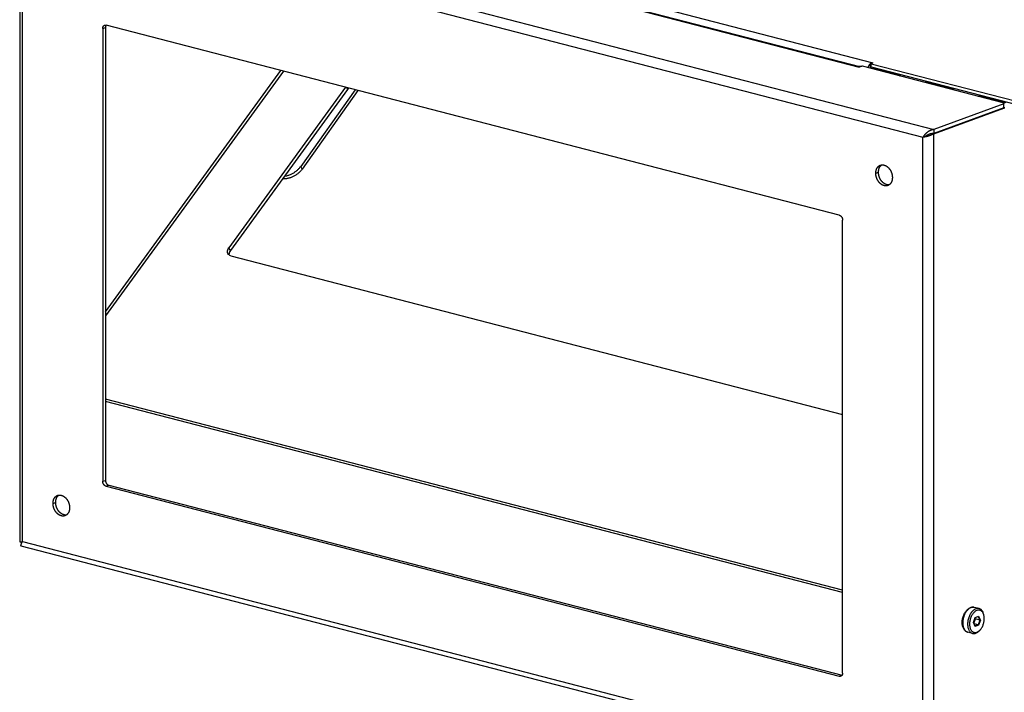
# Model space of a CAD drawing. Header units: inches. Extents: x 0 to 54.8, y 0 to 35.5.
# Tile 7 of 10: x 30.1 to 44.3, y 8.7 to 18.4. Entities that reach past the tile are written whole.
import ezdxf

# ---------------------------------------------------------------- set-up
doc = ezdxf.new("R2010")
doc.units = ezdxf.units.IN
doc.header["$LTSCALE"] = 3.016129
doc.header["$MEASUREMENT"] = 0
doc.layers.get('0').update_dxf_attribs({"linetype": 'CONTINUOUS'})
doc.layers.add('02___PRT_ALL_AXES', color=7, linetype='CONTINUOUS')

msp = doc.modelspace()

# ---------------------------------------------------------------- linework, layer by layer
at = {"color": 3, "linetype": 'Continuous'}
for p, q in [((30.098, 20.212), (43.265, 16.798)), ((30.072, 20.111), (30.072, 10.847)), ((30.112, 10.848), (30.112, 20.057)), ((30.112, 20.057), (43.107, 16.687)), ((33.16, 20.04), (42.185, 17.7)), ((33.2, 20.039), (42.198, 17.706)), ((33.36, 20.102), (42.385, 17.762)), ((31.271, 18.258), (31.271, 11.719)), ((41.9, 15.561), (31.319, 18.305)), ((42.361, 17.749), (42.385, 17.762)), ((42.235, 17.713), (42.185, 17.7)), ((42.198, 17.706), (42.197, 17.706)), ((42.197, 17.706), (42.197, 17.706)), ((42.197, 17.706), (42.197, 17.706)), ((42.197, 17.706), (42.197, 17.706)), ((42.197, 17.706), (42.197, 17.706)), ((42.199, 17.706), (42.198, 17.706)), ((42.198, 17.706), (42.198, 17.706)), ((42.198, 17.706), (42.198, 17.706)), ((42.2, 17.706), (42.199, 17.706)), ((42.199, 17.706), (42.199, 17.706)), ((42.201, 17.706), (42.2, 17.706)), ((42.2, 17.706), (42.2, 17.706)), ((42.202, 17.706), (42.201, 17.706)), ((42.203, 17.706), (42.202, 17.706)), ((42.202, 17.706), (42.202, 17.706)), ((42.204, 17.706), (42.203, 17.706)), ((42.203, 17.706), (42.203, 17.706)), ((42.205, 17.707), (42.204, 17.706)), ((42.206, 17.707), (42.205, 17.707)), ((42.207, 17.707), (42.206, 17.707)), ((42.206, 17.707), (42.206, 17.707)), ((42.208, 17.707), (42.207, 17.707)), ((42.209, 17.707), (42.208, 17.707)), ((42.21, 17.707), (42.209, 17.707)), ((42.211, 17.708), (42.21, 17.707)), ((42.212, 17.708), (42.211, 17.708)), ((42.211, 17.708), (42.211, 17.708)), ((42.213, 17.708), (42.212, 17.708)), ((42.214, 17.708), (42.213, 17.708)), ((42.216, 17.709), (42.214, 17.708)), ((42.217, 17.709), (42.216, 17.709)), ((42.218, 17.709), (42.217, 17.709)), ((42.22, 17.71), (42.218, 17.709)), ((42.222, 17.71), (42.22, 17.71)), ((42.224, 17.711), (42.222, 17.71)), ((42.226, 17.711), (42.224, 17.711)), ((42.228, 17.712), (42.226, 17.711)), ((42.23, 17.712), (42.228, 17.712)), ((42.231, 17.713), (42.23, 17.712)), ((42.233, 17.713), (42.231, 17.713)), ((42.234, 17.713), (42.233, 17.713)), ((44.267, 17.186), (42.235, 17.713)), ((42.361, 17.749), (44.664, 17.152)), ((42.393, 17.682), (42.414, 17.69)), ((42.393, 17.682), (42.784, 17.58)), ((42.768, 17.575), (42.784, 17.58)), ((43.133, 17.48), (43.149, 17.486)), ((43.149, 17.486), (43.552, 17.381)), ((34.803, 17.377), (33.112, 15.052)), ((34.912, 17.373), (34.127, 16.266)), ((34.816, 17.398), (34.803, 17.377)), ((43.537, 17.375), (43.552, 17.381)), ((43.902, 17.281), (43.918, 17.286)), ((44.308, 17.185), (43.918, 17.286)), ((44.272, 17.169), (43.265, 16.798)), ((43.265, 16.736), (44.272, 17.107)), ((43.107, 7.479), (43.107, 16.687)), ((43.265, 7.438), (43.265, 16.736)), ((41.948, 8.951), (41.948, 15.489)), ((33.112, 15.052), (33.103, 15.037)), ((41.948, 10.112), (31.31, 12.87)), ((31.319, 11.647), (41.9, 8.904)), ((30.097, 10.847), (30.098, 10.847)), ((30.112, 10.848), (43.107, 7.479)), ((43.216, 7.38), (30.092, 10.783))]:
    msp.add_line(p, q, dxfattribs=at)
at = {"color": 7, "linetype": 'Continuous'}
for p, q in [((31.271, 18.258), (31.31, 18.272)), ((31.31, 18.272), (31.31, 11.733)), ((31.31, 14.167), (33.842, 17.65)), ((33.88, 17.641), (31.31, 14.106)), ((42.333, 17.729), (42.353, 17.702)), ((42.36, 17.704), (42.36, 17.704)), ((42.361, 17.703), (42.361, 17.749)), ((42.361, 17.703), (44.664, 17.106)), ((42.393, 17.682), (42.393, 17.672)), ((43.146, 17.485), (43.146, 17.477)), ((43.149, 17.486), (43.149, 17.476)), ((34.775, 17.408), (33.091, 15.091)), ((34.954, 17.362), (34.15, 16.227)), ((34.787, 17.405), (34.803, 17.377)), ((43.914, 17.285), (43.914, 17.278)), ((43.918, 17.286), (43.918, 17.277)), ((44.272, 17.112), (43.265, 16.741)), ((44.264, 17.109), (44.272, 17.107)), ((44.269, 17.111), (44.282, 17.108)), ((44.272, 17.112), (44.272, 17.169)), ((43.265, 16.798), (43.265, 16.741)), ((43.107, 16.687), (43.138, 16.698)), ((43.147, 16.702), (43.146, 16.702)), ((43.149, 16.704), (43.147, 16.702)), ((43.152, 16.705), (43.149, 16.704)), ((43.156, 16.707), (43.152, 16.705)), ((43.16, 16.709), (43.156, 16.707)), ((43.163, 16.71), (43.16, 16.709)), ((43.165, 16.712), (43.163, 16.71)), ((43.168, 16.713), (43.165, 16.712)), ((43.171, 16.715), (43.168, 16.713)), ((43.253, 16.732), (43.235, 16.739)), ((43.265, 16.736), (43.248, 16.74)), ((34.15, 16.227), (34.127, 16.266)), ((42.427, 16.168), (42.465, 16.182)), ((33.112, 15.052), (33.091, 15.091)), ((33.12, 14.975), (41.948, 12.686)), ((41.948, 10.145), (31.31, 12.904)), ((31.271, 11.719), (31.31, 11.733)), ((31.319, 11.647), (31.358, 11.661)), ((31.358, 11.661), (41.939, 8.918)), ((30.553, 11.4), (30.591, 11.414)), ((30.098, 10.821), (30.098, 10.846)), ((43.835, 9.679), (43.861, 9.753)), ((43.861, 9.623), (43.835, 9.679)), ((43.859, 9.63), (43.836, 9.68)), ((43.842, 9.667), (43.864, 9.733)), ((43.906, 9.647), (43.844, 9.663)), ((43.854, 9.733), (43.864, 9.733)), ((43.864, 9.733), (43.858, 9.746)), ((43.86, 9.751), (43.906, 9.767)), ((43.861, 9.753), (43.911, 9.772)), ((43.929, 9.716), (43.864, 9.733)), ((43.906, 9.767), (43.911, 9.772)), ((43.906, 9.767), (43.929, 9.716)), ((43.929, 9.716), (43.906, 9.647)), ((43.911, 9.772), (43.937, 9.716)), ((43.937, 9.716), (43.911, 9.642)), ((43.929, 9.716), (43.937, 9.716)), ((43.988, 9.78), (43.985, 9.794)), ((43.988, 9.781), (43.985, 9.791)), ((43.754, 9.54), (43.754, 9.54)), ((43.906, 9.647), (43.859, 9.63)), ((43.859, 9.63), (43.861, 9.623)), ((43.911, 9.642), (43.861, 9.623)), ((43.906, 9.647), (43.911, 9.642)), ((43.935, 9.576), (43.926, 9.566)), ((41.9, 8.904), (41.939, 8.918))]:
    msp.add_line(p, q, dxfattribs=at)
at = {"color": 3, "linetype": 'Continuous'}
for points in [[(31.271, 18.258), (31.271, 18.259), (31.271, 18.261), (31.271, 18.262), (31.271, 18.263), (31.271, 18.265), (31.272, 18.266), (31.272, 18.268), (31.272, 18.269), (31.272, 18.27), (31.273, 18.272), (31.273, 18.273), (31.273, 18.274), (31.273, 18.276), (31.274, 18.277), (31.274, 18.278), (31.275, 18.279), (31.275, 18.281), (31.276, 18.282), (31.276, 18.283), (31.277, 18.284), (31.277, 18.285), (31.278, 18.286), (31.278, 18.288), (31.279, 18.289), (31.28, 18.29), (31.28, 18.291), (31.281, 18.292), (31.282, 18.293), (31.283, 18.293), (31.283, 18.294), (31.284, 18.295), (31.285, 18.296), (31.286, 18.297), (31.287, 18.298), (31.288, 18.298), (31.289, 18.299), (31.289, 18.3), (31.29, 18.3), (31.291, 18.301), (31.292, 18.302), (31.293, 18.302), (31.294, 18.303), (31.295, 18.303), (31.296, 18.303), (31.297, 18.304)], [(31.297, 18.304), (31.298, 18.304), (31.3, 18.305), (31.301, 18.305), (31.302, 18.305), (31.303, 18.305), (31.304, 18.306), (31.305, 18.306), (31.306, 18.306), (31.307, 18.306), (31.308, 18.306), (31.31, 18.306), (31.311, 18.306), (31.312, 18.306), (31.313, 18.306), (31.314, 18.306), (31.315, 18.305), (31.317, 18.305), (31.318, 18.305), (31.319, 18.305)], [(42.333, 17.729), (42.334, 17.731), (42.335, 17.732), (42.336, 17.734), (42.337, 17.735), (42.339, 17.737), (42.34, 17.738), (42.341, 17.74), (42.342, 17.741), (42.343, 17.743), (42.344, 17.744), (42.345, 17.746), (42.347, 17.747), (42.348, 17.748), (42.349, 17.749), (42.35, 17.751), (42.352, 17.752), (42.353, 17.753), (42.354, 17.754), (42.355, 17.755), (42.357, 17.756), (42.358, 17.757), (42.359, 17.758), (42.361, 17.759), (42.362, 17.76), (42.363, 17.76), (42.365, 17.761), (42.366, 17.762), (42.367, 17.763), (42.369, 17.763), (42.37, 17.764), (42.371, 17.764), (42.373, 17.765)], [(42.197, 17.706), (42.196, 17.706), (42.194, 17.706), (42.193, 17.706), (42.191, 17.706), (42.19, 17.706), (42.188, 17.706), (42.187, 17.706), (42.185, 17.706), (42.184, 17.706), (42.182, 17.705), (42.181, 17.705), (42.179, 17.705), (42.178, 17.704), (42.176, 17.704), (42.175, 17.703), (42.173, 17.703)], [(42.197, 17.706), (42.196, 17.706), (42.196, 17.706), (42.196, 17.706), (42.196, 17.706), (42.196, 17.706), (42.196, 17.706)], [(42.234, 17.713), (42.234, 17.714), (42.234, 17.714), (42.234, 17.714), (42.234, 17.714), (42.235, 17.713), (42.235, 17.713), (42.235, 17.713), (42.235, 17.713), (42.235, 17.713), (42.235, 17.713), (42.235, 17.713)], [(42.317, 17.692), (42.317, 17.692), (42.318, 17.694), (42.318, 17.696), (42.319, 17.698), (42.32, 17.7), (42.32, 17.702), (42.321, 17.704), (42.322, 17.706), (42.323, 17.708), (42.323, 17.71), (42.324, 17.711), (42.325, 17.713), (42.326, 17.715), (42.327, 17.717), (42.327, 17.719), (42.328, 17.72), (42.329, 17.722), (42.33, 17.724), (42.331, 17.726), (42.332, 17.727), (42.333, 17.729)], [(42.333, 17.729), (42.334, 17.729), (42.334, 17.73), (42.335, 17.73), (42.335, 17.73), (42.336, 17.731), (42.337, 17.731), (42.337, 17.732), (42.338, 17.732), (42.339, 17.733), (42.339, 17.733), (42.34, 17.734), (42.341, 17.735), (42.341, 17.736), (42.342, 17.736), (42.343, 17.737), (42.345, 17.74)], [(42.345, 17.74), (42.346, 17.741), (42.347, 17.742), (42.348, 17.742), (42.348, 17.743), (42.349, 17.744), (42.35, 17.744), (42.35, 17.745), (42.351, 17.746), (42.352, 17.746), (42.352, 17.746), (42.353, 17.747), (42.353, 17.747), (42.354, 17.747), (42.354, 17.748)], [(42.354, 17.748), (42.354, 17.748), (42.355, 17.748), (42.355, 17.748), (42.356, 17.748), (42.356, 17.749), (42.357, 17.749), (42.357, 17.749), (42.358, 17.749), (42.358, 17.749), (42.359, 17.749), (42.359, 17.749), (42.359, 17.749), (42.36, 17.749), (42.36, 17.749), (42.361, 17.749)], [(44.281, 17.177), (44.281, 17.177), (44.281, 17.177), (44.281, 17.177), (44.281, 17.178), (44.281, 17.178), (44.281, 17.178), (44.28, 17.179), (44.28, 17.179), (44.28, 17.179), (44.28, 17.18), (44.279, 17.18), (44.279, 17.18), (44.279, 17.181), (44.278, 17.181), (44.278, 17.181), (44.278, 17.182), (44.277, 17.182), (44.277, 17.182), (44.276, 17.183), (44.275, 17.183), (44.275, 17.183), (44.274, 17.184), (44.274, 17.184), (44.273, 17.184), (44.272, 17.184), (44.272, 17.185), (44.271, 17.185), (44.27, 17.185), (44.269, 17.185), (44.268, 17.186), (44.268, 17.186), (44.267, 17.186)], [(44.272, 17.169), (44.272, 17.169), (44.273, 17.169), (44.274, 17.17), (44.274, 17.17), (44.275, 17.17), (44.276, 17.17), (44.276, 17.171), (44.277, 17.171), (44.277, 17.171), (44.278, 17.172), (44.278, 17.172), (44.278, 17.172), (44.279, 17.173), (44.279, 17.173), (44.28, 17.173), (44.28, 17.174), (44.28, 17.174), (44.28, 17.174), (44.281, 17.175), (44.281, 17.175), (44.281, 17.175), (44.281, 17.176), (44.281, 17.176), (44.281, 17.176), (44.281, 17.177)], [(44.282, 17.108), (44.282, 17.108), (44.281, 17.108), (44.28, 17.108), (44.28, 17.108), (44.279, 17.108), (44.278, 17.108), (44.277, 17.108), (44.277, 17.108), (44.276, 17.108), (44.275, 17.108), (44.275, 17.108), (44.274, 17.108), (44.273, 17.107), (44.272, 17.107), (44.272, 17.107)], [(43.265, 16.798), (43.262, 16.798), (43.259, 16.797), (43.256, 16.797), (43.253, 16.796), (43.25, 16.796), (43.247, 16.795), (43.244, 16.794), (43.241, 16.794), (43.238, 16.793), (43.236, 16.792), (43.233, 16.791), (43.23, 16.79), (43.227, 16.789), (43.224, 16.788), (43.221, 16.787), (43.218, 16.786), (43.216, 16.785), (43.213, 16.784), (43.21, 16.783), (43.207, 16.781), (43.205, 16.78), (43.202, 16.779), (43.199, 16.777), (43.196, 16.776), (43.194, 16.774), (43.191, 16.773), (43.189, 16.771), (43.186, 16.77), (43.183, 16.768), (43.181, 16.766), (43.178, 16.764), (43.176, 16.763), (43.173, 16.761), (43.171, 16.759), (43.168, 16.757), (43.166, 16.755), (43.164, 16.753), (43.161, 16.751), (43.159, 16.749), (43.157, 16.747), (43.154, 16.745), (43.152, 16.743), (43.15, 16.741), (43.148, 16.739), (43.146, 16.737), (43.144, 16.735), (43.142, 16.733), (43.14, 16.731), (43.138, 16.729), (43.136, 16.726), (43.134, 16.724), (43.132, 16.722), (43.13, 16.72), (43.128, 16.718), (43.126, 16.716), (43.125, 16.713), (43.123, 16.711), (43.121, 16.709), (43.12, 16.707), (43.118, 16.704), (43.117, 16.702), (43.115, 16.7), (43.114, 16.698), (43.112, 16.696), (43.111, 16.694), (43.109, 16.691), (43.108, 16.689), (43.107, 16.687)], [(43.253, 16.732), (43.251, 16.731), (43.249, 16.73), (43.247, 16.729), (43.245, 16.728), (43.243, 16.727), (43.241, 16.725), (43.239, 16.724), (43.237, 16.723), (43.235, 16.722), (43.233, 16.721), (43.231, 16.72), (43.229, 16.719), (43.227, 16.718), (43.225, 16.717), (43.222, 16.716), (43.22, 16.715), (43.218, 16.714), (43.216, 16.713), (43.213, 16.712), (43.211, 16.712), (43.209, 16.711), (43.206, 16.71), (43.204, 16.709), (43.202, 16.708), (43.199, 16.707), (43.197, 16.707), (43.195, 16.706), (43.192, 16.705), (43.19, 16.704), (43.187, 16.703), (43.185, 16.703), (43.183, 16.702), (43.18, 16.701), (43.178, 16.701), (43.175, 16.7), (43.173, 16.699), (43.171, 16.699), (43.168, 16.698), (43.166, 16.697), (43.163, 16.697), (43.161, 16.696), (43.159, 16.696), (43.156, 16.695), (43.154, 16.695), (43.152, 16.694), (43.149, 16.694), (43.147, 16.693), (43.145, 16.693), (43.142, 16.692), (43.14, 16.692), (43.138, 16.692), (43.136, 16.691), (43.133, 16.691), (43.131, 16.69), (43.129, 16.69), (43.127, 16.69), (43.125, 16.689), (43.123, 16.689), (43.121, 16.689), (43.118, 16.688), (43.116, 16.688), (43.114, 16.688), (43.113, 16.688), (43.111, 16.687), (43.109, 16.687), (43.107, 16.687)], [(43.265, 16.736), (43.263, 16.736), (43.262, 16.735), (43.26, 16.735), (43.259, 16.734), (43.257, 16.734), (43.256, 16.733), (43.254, 16.733), (43.253, 16.732)], [(33.893, 16.126), (33.898, 16.126), (33.908, 16.128), (33.918, 16.13), (33.928, 16.132), (33.938, 16.135), (33.948, 16.138), (33.958, 16.141), (33.968, 16.145), (33.978, 16.149), (33.988, 16.153), (33.998, 16.158), (34.008, 16.163), (34.017, 16.168), (34.027, 16.174), (34.036, 16.18), (34.045, 16.186), (34.054, 16.192), (34.062, 16.198), (34.071, 16.205), (34.079, 16.212), (34.087, 16.219), (34.094, 16.227), (34.102, 16.234), (34.109, 16.242), (34.115, 16.25), (34.121, 16.258), (34.127, 16.266)], [(42.427, 16.168), (42.427, 16.17), (42.427, 16.173), (42.427, 16.176), (42.427, 16.179), (42.427, 16.182), (42.427, 16.185), (42.428, 16.188), (42.428, 16.191), (42.429, 16.193), (42.429, 16.196), (42.429, 16.199), (42.43, 16.202), (42.431, 16.204), (42.431, 16.207), (42.432, 16.21), (42.433, 16.212), (42.433, 16.215), (42.434, 16.218), (42.435, 16.22), (42.436, 16.223), (42.437, 16.225), (42.438, 16.228), (42.439, 16.23), (42.44, 16.232), (42.441, 16.235), (42.442, 16.237), (42.443, 16.239), (42.445, 16.241), (42.446, 16.244), (42.447, 16.246), (42.449, 16.248), (42.45, 16.25), (42.451, 16.252), (42.453, 16.254), (42.454, 16.256), (42.456, 16.257), (42.458, 16.259), (42.459, 16.261), (42.461, 16.263), (42.462, 16.264), (42.464, 16.266), (42.466, 16.267), (42.468, 16.269), (42.47, 16.27), (42.471, 16.272), (42.473, 16.273), (42.475, 16.274), (42.477, 16.276), (42.479, 16.277), (42.481, 16.278), (42.483, 16.279), (42.485, 16.28), (42.487, 16.281), (42.489, 16.282), (42.491, 16.283), (42.492, 16.283)], [(42.492, 16.283), (42.493, 16.284), (42.496, 16.284), (42.498, 16.285), (42.5, 16.285), (42.502, 16.286), (42.504, 16.287), (42.507, 16.287), (42.509, 16.287), (42.511, 16.288), (42.513, 16.288), (42.516, 16.288), (42.518, 16.288), (42.52, 16.288), (42.523, 16.288), (42.525, 16.288), (42.527, 16.288), (42.53, 16.288), (42.532, 16.288), (42.534, 16.287), (42.537, 16.287), (42.539, 16.287), (42.542, 16.286), (42.544, 16.286), (42.546, 16.285), (42.549, 16.284), (42.551, 16.284), (42.553, 16.283), (42.556, 16.282), (42.558, 16.281), (42.561, 16.28), (42.563, 16.279), (42.565, 16.278), (42.568, 16.277), (42.57, 16.276), (42.572, 16.275), (42.575, 16.274), (42.577, 16.272), (42.579, 16.271), (42.581, 16.269), (42.584, 16.268), (42.586, 16.266), (42.588, 16.265), (42.59, 16.263), (42.593, 16.261), (42.595, 16.26), (42.597, 16.258), (42.599, 16.256), (42.601, 16.254), (42.603, 16.252), (42.605, 16.25), (42.608, 16.248), (42.61, 16.246), (42.612, 16.244), (42.614, 16.242), (42.615, 16.24), (42.617, 16.238), (42.619, 16.235), (42.621, 16.233), (42.623, 16.231), (42.625, 16.228), (42.627, 16.226), (42.628, 16.223), (42.63, 16.221), (42.632, 16.218), (42.633, 16.216), (42.635, 16.213), (42.637, 16.211), (42.638, 16.208), (42.64, 16.205), (42.641, 16.203), (42.643, 16.2), (42.644, 16.197), (42.645, 16.194), (42.647, 16.191), (42.648, 16.189), (42.649, 16.186), (42.65, 16.183), (42.651, 16.18), (42.653, 16.177), (42.654, 16.174), (42.655, 16.171), (42.656, 16.168), (42.657, 16.165), (42.658, 16.162), (42.658, 16.159), (42.659, 16.156), (42.66, 16.153), (42.661, 16.15), (42.661, 16.147), (42.662, 16.144), (42.663, 16.141), (42.663, 16.138), (42.664, 16.135), (42.664, 16.132), (42.664, 16.129), (42.665, 16.126), (42.665, 16.123), (42.665, 16.12), (42.666, 16.117), (42.666, 16.114), (42.666, 16.111), (42.666, 16.108), (42.666, 16.105)], [(42.6, 15.99), (42.599, 15.989), (42.597, 15.989), (42.595, 15.988), (42.593, 15.987), (42.59, 15.987), (42.588, 15.986), (42.586, 15.986), (42.584, 15.986), (42.581, 15.985), (42.579, 15.985), (42.577, 15.985), (42.575, 15.985), (42.572, 15.985), (42.57, 15.985), (42.568, 15.985), (42.565, 15.985), (42.563, 15.985), (42.561, 15.985), (42.558, 15.986), (42.556, 15.986), (42.553, 15.986), (42.551, 15.987), (42.549, 15.987), (42.546, 15.988), (42.544, 15.989), (42.542, 15.989), (42.539, 15.99), (42.537, 15.991), (42.534, 15.992), (42.532, 15.993), (42.53, 15.994), (42.527, 15.995), (42.525, 15.996), (42.523, 15.997), (42.52, 15.998), (42.518, 15.999), (42.516, 16.001), (42.513, 16.002), (42.511, 16.004), (42.509, 16.005), (42.507, 16.007), (42.504, 16.008), (42.502, 16.01), (42.5, 16.011), (42.498, 16.013), (42.496, 16.015), (42.493, 16.017), (42.491, 16.019), (42.489, 16.021), (42.487, 16.023), (42.485, 16.025), (42.483, 16.027), (42.481, 16.029), (42.479, 16.031), (42.477, 16.033), (42.475, 16.035), (42.473, 16.038), (42.471, 16.04), (42.47, 16.042), (42.468, 16.045), (42.466, 16.047), (42.464, 16.05), (42.462, 16.052), (42.461, 16.055), (42.459, 16.057), (42.458, 16.06), (42.456, 16.062), (42.454, 16.065), (42.453, 16.068), (42.451, 16.07), (42.45, 16.073), (42.449, 16.076), (42.447, 16.079), (42.446, 16.081), (42.445, 16.084), (42.443, 16.087), (42.442, 16.09), (42.441, 16.093), (42.44, 16.096), (42.439, 16.099), (42.438, 16.102), (42.437, 16.105), (42.436, 16.108), (42.435, 16.111), (42.434, 16.113), (42.433, 16.116), (42.433, 16.119), (42.432, 16.122), (42.431, 16.125), (42.431, 16.128), (42.43, 16.132), (42.429, 16.135), (42.429, 16.138), (42.429, 16.141), (42.428, 16.144), (42.428, 16.147), (42.427, 16.15), (42.427, 16.153), (42.427, 16.156), (42.427, 16.159), (42.427, 16.162), (42.427, 16.165), (42.427, 16.168)], [(42.666, 16.105), (42.666, 16.102), (42.666, 16.1), (42.666, 16.097), (42.666, 16.094), (42.665, 16.091), (42.665, 16.088), (42.665, 16.085), (42.664, 16.082), (42.664, 16.079), (42.664, 16.077), (42.663, 16.074), (42.663, 16.071), (42.662, 16.068), (42.661, 16.066), (42.661, 16.063), (42.66, 16.061), (42.659, 16.058), (42.658, 16.055), (42.658, 16.053), (42.657, 16.05), (42.656, 16.048), (42.655, 16.045), (42.654, 16.043), (42.653, 16.041), (42.651, 16.038), (42.65, 16.036), (42.649, 16.034), (42.648, 16.032), (42.647, 16.029), (42.645, 16.027), (42.644, 16.025), (42.643, 16.023), (42.641, 16.021), (42.64, 16.019), (42.638, 16.017), (42.637, 16.016), (42.635, 16.014), (42.633, 16.012), (42.632, 16.01), (42.63, 16.009), (42.628, 16.007), (42.627, 16.005), (42.625, 16.004), (42.623, 16.003), (42.621, 16.001), (42.619, 16), (42.617, 15.999), (42.615, 15.997), (42.614, 15.996), (42.612, 15.995), (42.61, 15.994), (42.608, 15.993), (42.605, 15.992), (42.603, 15.991), (42.601, 15.99), (42.6, 15.99)], [(41.9, 15.561), (41.901, 15.561), (41.902, 15.56), (41.903, 15.56), (41.905, 15.56), (41.906, 15.559), (41.907, 15.559), (41.908, 15.558), (41.909, 15.557), (41.91, 15.557), (41.912, 15.556), (41.913, 15.556), (41.914, 15.555), (41.915, 15.554), (41.916, 15.553), (41.917, 15.553), (41.918, 15.552), (41.919, 15.551), (41.92, 15.55), (41.921, 15.549), (41.923, 15.548), (41.924, 15.547), (41.925, 15.546), (41.926, 15.545), (41.927, 15.544), (41.928, 15.543), (41.928, 15.542), (41.929, 15.541), (41.93, 15.54), (41.931, 15.539), (41.932, 15.537), (41.933, 15.536), (41.934, 15.535), (41.935, 15.534), (41.935, 15.532), (41.936, 15.531), (41.937, 15.53), (41.938, 15.528), (41.938, 15.527), (41.939, 15.526), (41.94, 15.524), (41.94, 15.523), (41.941, 15.522), (41.942, 15.52), (41.942, 15.519), (41.943, 15.517), (41.943, 15.516), (41.944, 15.514), (41.944, 15.513), (41.945, 15.511), (41.945, 15.51), (41.945, 15.508), (41.946, 15.507), (41.946, 15.506), (41.946, 15.504), (41.947, 15.503), (41.947, 15.501), (41.947, 15.5), (41.947, 15.498), (41.947, 15.497), (41.948, 15.495), (41.948, 15.494), (41.948, 15.492), (41.948, 15.491), (41.948, 15.489)], [(33.093, 15.008), (33.092, 14.994), (33.092, 14.988)], [(33.103, 15.037), (33.096, 15.023), (33.093, 15.008)], [(31.319, 11.647), (31.318, 11.648), (31.317, 11.648), (31.315, 11.648), (31.314, 11.649), (31.313, 11.649), (31.312, 11.65), (31.311, 11.65), (31.31, 11.651), (31.308, 11.651), (31.307, 11.652), (31.306, 11.653), (31.305, 11.653), (31.304, 11.654), (31.303, 11.655), (31.302, 11.656), (31.301, 11.657), (31.3, 11.657), (31.298, 11.658), (31.297, 11.659), (31.296, 11.66), (31.295, 11.661), (31.294, 11.662), (31.293, 11.663), (31.292, 11.664), (31.291, 11.665), (31.29, 11.666), (31.289, 11.667), (31.289, 11.669), (31.288, 11.67), (31.287, 11.671), (31.286, 11.672), (31.285, 11.673), (31.284, 11.675), (31.283, 11.676), (31.283, 11.677), (31.282, 11.679), (31.281, 11.68), (31.28, 11.681), (31.28, 11.683), (31.279, 11.684), (31.278, 11.685), (31.278, 11.687), (31.277, 11.688), (31.277, 11.69), (31.276, 11.691), (31.276, 11.693), (31.275, 11.694), (31.275, 11.695), (31.274, 11.697), (31.274, 11.698), (31.273, 11.7), (31.273, 11.701), (31.273, 11.703), (31.273, 11.704), (31.272, 11.706), (31.272, 11.707), (31.272, 11.709), (31.272, 11.71), (31.271, 11.712), (31.271, 11.713), (31.271, 11.715), (31.271, 11.716), (31.271, 11.718), (31.271, 11.719)], [(30.553, 11.4), (30.553, 11.403), (30.553, 11.406), (30.553, 11.409), (30.553, 11.412), (30.553, 11.415), (30.554, 11.418), (30.554, 11.42), (30.554, 11.423), (30.555, 11.426), (30.555, 11.429), (30.556, 11.432), (30.556, 11.434), (30.557, 11.437), (30.558, 11.44), (30.558, 11.442), (30.559, 11.445), (30.56, 11.448), (30.56, 11.45), (30.561, 11.453), (30.562, 11.455), (30.563, 11.458), (30.564, 11.46), (30.565, 11.463), (30.566, 11.465), (30.567, 11.467), (30.569, 11.469), (30.57, 11.472), (30.571, 11.474), (30.572, 11.476), (30.574, 11.478), (30.575, 11.48), (30.576, 11.482), (30.578, 11.484), (30.579, 11.486), (30.581, 11.488), (30.582, 11.49), (30.584, 11.492), (30.585, 11.494), (30.587, 11.495), (30.589, 11.497), (30.591, 11.499), (30.592, 11.5), (30.594, 11.502), (30.596, 11.503), (30.598, 11.504), (30.6, 11.506), (30.601, 11.507), (30.603, 11.508), (30.605, 11.509), (30.607, 11.511), (30.609, 11.512), (30.611, 11.513), (30.613, 11.514), (30.616, 11.514), (30.618, 11.515), (30.619, 11.516)], [(30.619, 11.516), (30.62, 11.516), (30.622, 11.517), (30.624, 11.517), (30.626, 11.518), (30.628, 11.519), (30.631, 11.519), (30.633, 11.52), (30.635, 11.52), (30.637, 11.52), (30.64, 11.52), (30.642, 11.521), (30.644, 11.521), (30.647, 11.521), (30.649, 11.521), (30.651, 11.521), (30.654, 11.521), (30.656, 11.521), (30.658, 11.52), (30.661, 11.52), (30.663, 11.52), (30.665, 11.519), (30.668, 11.519), (30.67, 11.518), (30.673, 11.518), (30.675, 11.517), (30.677, 11.516), (30.68, 11.516), (30.682, 11.515), (30.684, 11.514), (30.687, 11.513), (30.689, 11.512), (30.692, 11.511), (30.694, 11.51), (30.696, 11.509), (30.699, 11.507), (30.701, 11.506), (30.703, 11.505), (30.705, 11.503), (30.708, 11.502), (30.71, 11.5), (30.712, 11.499), (30.715, 11.497), (30.717, 11.496), (30.719, 11.494), (30.721, 11.492), (30.723, 11.491), (30.725, 11.489), (30.728, 11.487), (30.73, 11.485), (30.732, 11.483), (30.734, 11.481), (30.736, 11.479), (30.738, 11.477), (30.74, 11.475), (30.742, 11.472), (30.744, 11.47), (30.746, 11.468), (30.747, 11.466), (30.749, 11.463), (30.751, 11.461), (30.753, 11.458), (30.755, 11.456), (30.756, 11.453), (30.758, 11.451), (30.76, 11.448), (30.761, 11.446), (30.763, 11.443), (30.764, 11.441), (30.766, 11.438), (30.767, 11.435), (30.769, 11.432), (30.77, 11.43), (30.772, 11.427), (30.773, 11.424), (30.774, 11.421), (30.775, 11.418), (30.777, 11.416), (30.778, 11.413), (30.779, 11.41), (30.78, 11.407), (30.781, 11.404), (30.782, 11.401), (30.783, 11.398), (30.784, 11.395), (30.785, 11.392), (30.786, 11.389), (30.786, 11.386), (30.787, 11.383), (30.788, 11.38), (30.788, 11.377), (30.789, 11.374), (30.789, 11.371), (30.79, 11.368), (30.79, 11.365), (30.791, 11.362), (30.791, 11.359), (30.791, 11.356), (30.792, 11.353), (30.792, 11.35), (30.792, 11.347), (30.792, 11.344), (30.792, 11.341), (30.792, 11.338)], [(30.727, 11.222), (30.725, 11.222), (30.723, 11.221), (30.721, 11.221), (30.719, 11.22), (30.717, 11.219), (30.715, 11.219), (30.712, 11.219), (30.71, 11.218), (30.708, 11.218), (30.705, 11.218), (30.703, 11.217), (30.701, 11.217), (30.699, 11.217), (30.696, 11.217), (30.694, 11.217), (30.692, 11.217), (30.689, 11.218), (30.687, 11.218), (30.684, 11.218), (30.682, 11.218), (30.68, 11.219), (30.677, 11.219), (30.675, 11.22), (30.673, 11.22), (30.67, 11.221), (30.668, 11.222), (30.665, 11.223), (30.663, 11.223), (30.661, 11.224), (30.658, 11.225), (30.656, 11.226), (30.654, 11.227), (30.651, 11.228), (30.649, 11.23), (30.647, 11.231), (30.644, 11.232), (30.642, 11.233), (30.64, 11.235), (30.637, 11.236), (30.635, 11.238), (30.633, 11.239), (30.631, 11.241), (30.628, 11.242), (30.626, 11.244), (30.624, 11.246), (30.622, 11.248), (30.62, 11.249), (30.618, 11.251), (30.616, 11.253), (30.613, 11.255), (30.611, 11.257), (30.609, 11.259), (30.607, 11.261), (30.605, 11.264), (30.603, 11.266), (30.601, 11.268), (30.6, 11.27), (30.598, 11.273), (30.596, 11.275), (30.594, 11.277), (30.592, 11.28), (30.591, 11.282), (30.589, 11.285), (30.587, 11.287), (30.585, 11.29), (30.584, 11.292), (30.582, 11.295), (30.581, 11.298), (30.579, 11.3), (30.578, 11.303), (30.576, 11.306), (30.575, 11.308), (30.574, 11.311), (30.572, 11.314), (30.571, 11.317), (30.57, 11.32), (30.569, 11.323), (30.567, 11.325), (30.566, 11.328), (30.565, 11.331), (30.564, 11.334), (30.563, 11.337), (30.562, 11.34), (30.561, 11.343), (30.56, 11.346), (30.56, 11.349), (30.559, 11.352), (30.558, 11.355), (30.558, 11.358), (30.557, 11.361), (30.556, 11.364), (30.556, 11.367), (30.555, 11.37), (30.555, 11.373), (30.554, 11.376), (30.554, 11.379), (30.554, 11.382), (30.553, 11.385), (30.553, 11.388), (30.553, 11.391), (30.553, 11.394), (30.553, 11.397), (30.553, 11.4)], [(30.792, 11.338), (30.792, 11.335), (30.792, 11.332), (30.792, 11.329), (30.792, 11.326), (30.792, 11.323), (30.791, 11.321), (30.791, 11.318), (30.791, 11.315), (30.79, 11.312), (30.79, 11.309), (30.789, 11.307), (30.789, 11.304), (30.788, 11.301), (30.788, 11.298), (30.787, 11.296), (30.786, 11.293), (30.786, 11.29), (30.785, 11.288), (30.784, 11.285), (30.783, 11.283), (30.782, 11.28), (30.781, 11.278), (30.78, 11.276), (30.779, 11.273), (30.778, 11.271), (30.777, 11.269), (30.775, 11.266), (30.774, 11.264), (30.773, 11.262), (30.772, 11.26), (30.77, 11.258), (30.769, 11.256), (30.767, 11.254), (30.766, 11.252), (30.764, 11.25), (30.763, 11.248), (30.761, 11.246), (30.76, 11.245), (30.758, 11.243), (30.756, 11.241), (30.755, 11.24), (30.753, 11.238), (30.751, 11.237), (30.749, 11.235), (30.747, 11.234), (30.746, 11.232), (30.744, 11.231), (30.742, 11.23), (30.74, 11.229), (30.738, 11.228), (30.736, 11.226), (30.734, 11.225), (30.732, 11.225), (30.73, 11.224), (30.728, 11.223), (30.727, 11.222)], [(30.072, 10.847), (30.072, 10.847), (30.072, 10.847), (30.072, 10.847), (30.072, 10.847), (30.073, 10.847), (30.073, 10.847), (30.073, 10.847), (30.074, 10.847), (30.074, 10.847), (30.074, 10.847), (30.075, 10.847), (30.075, 10.847), (30.076, 10.846), (30.077, 10.846), (30.077, 10.846), (30.078, 10.846), (30.079, 10.846), (30.08, 10.846), (30.081, 10.846), (30.082, 10.846), (30.083, 10.846), (30.084, 10.846), (30.085, 10.846), (30.086, 10.846), (30.087, 10.846), (30.089, 10.846), (30.09, 10.846), (30.091, 10.847), (30.093, 10.847), (30.094, 10.847), (30.095, 10.847), (30.097, 10.847)], [(30.092, 10.783), (30.092, 10.783), (30.092, 10.783), (30.091, 10.783), (30.091, 10.783), (30.091, 10.784), (30.091, 10.784), (30.091, 10.785), (30.09, 10.785), (30.09, 10.786), (30.09, 10.786), (30.09, 10.787), (30.09, 10.788), (30.09, 10.788), (30.09, 10.789), (30.09, 10.79), (30.09, 10.791), (30.09, 10.792), (30.09, 10.793), (30.09, 10.794), (30.091, 10.795), (30.091, 10.796), (30.091, 10.797), (30.091, 10.799), (30.092, 10.8), (30.092, 10.801), (30.092, 10.803), (30.093, 10.804), (30.093, 10.805), (30.093, 10.807), (30.094, 10.808), (30.094, 10.81), (30.095, 10.812), (30.095, 10.813), (30.096, 10.815), (30.097, 10.817), (30.097, 10.818), (30.098, 10.82), (30.099, 10.822), (30.1, 10.824), (30.1, 10.826), (30.101, 10.828), (30.102, 10.83), (30.103, 10.832), (30.104, 10.834), (30.105, 10.836), (30.106, 10.838), (30.107, 10.84)], [(30.098, 10.847), (30.1, 10.847), (30.102, 10.847), (30.103, 10.847), (30.105, 10.847), (30.107, 10.848), (30.108, 10.848), (30.11, 10.848), (30.112, 10.848)], [(30.107, 10.84), (30.108, 10.842), (30.11, 10.844)], [(30.11, 10.844), (30.111, 10.846), (30.112, 10.848)], [(41.922, 8.904), (41.92, 8.904), (41.919, 8.904), (41.918, 8.903), (41.917, 8.903), (41.916, 8.903), (41.915, 8.903), (41.914, 8.903), (41.913, 8.903), (41.912, 8.902), (41.91, 8.902), (41.909, 8.902), (41.908, 8.902), (41.907, 8.902), (41.906, 8.903), (41.905, 8.903), (41.903, 8.903), (41.902, 8.903), (41.901, 8.903), (41.9, 8.904)], [(41.948, 8.951), (41.948, 8.949), (41.948, 8.948), (41.948, 8.946), (41.948, 8.945), (41.947, 8.944), (41.947, 8.942), (41.947, 8.941), (41.947, 8.939), (41.947, 8.938), (41.946, 8.937), (41.946, 8.935), (41.946, 8.934), (41.945, 8.933), (41.945, 8.931), (41.945, 8.93), (41.944, 8.929), (41.944, 8.928), (41.943, 8.926), (41.943, 8.925), (41.942, 8.924), (41.942, 8.923), (41.941, 8.922), (41.94, 8.921), (41.94, 8.92), (41.939, 8.919), (41.938, 8.918), (41.938, 8.917), (41.937, 8.916), (41.936, 8.915), (41.935, 8.914), (41.935, 8.913), (41.934, 8.912), (41.933, 8.911), (41.932, 8.911), (41.931, 8.91), (41.93, 8.909), (41.929, 8.909), (41.928, 8.908), (41.928, 8.907), (41.927, 8.907), (41.926, 8.906), (41.925, 8.906), (41.924, 8.905), (41.923, 8.905), (41.922, 8.904)]]:
    msp.add_lwpolyline(points, dxfattribs=at)
at = {"color": 7, "linetype": 'Continuous'}
for points in [[(31.319, 18.305), (31.318, 18.304), (31.318, 18.303), (31.317, 18.302), (31.316, 18.301), (31.316, 18.3), (31.315, 18.298), (31.315, 18.297), (31.314, 18.296), (31.314, 18.295), (31.313, 18.294), (31.313, 18.292), (31.312, 18.291), (31.312, 18.29), (31.312, 18.289), (31.311, 18.287), (31.311, 18.286), (31.311, 18.285), (31.311, 18.283), (31.31, 18.282), (31.31, 18.28), (31.31, 18.279), (31.31, 18.278), (31.31, 18.276), (31.31, 18.275), (31.31, 18.273), (31.31, 18.272)], [(42.346, 17.684), (42.346, 17.685), (42.346, 17.686), (42.346, 17.687), (42.347, 17.688), (42.347, 17.689), (42.348, 17.69), (42.348, 17.691), (42.348, 17.692), (42.349, 17.693), (42.349, 17.694), (42.349, 17.695), (42.35, 17.696), (42.35, 17.696), (42.351, 17.697), (42.351, 17.698), (42.352, 17.699), (42.352, 17.7), (42.353, 17.701), (42.353, 17.702)], [(42.353, 17.702), (42.353, 17.701), (42.354, 17.701), (42.354, 17.701), (42.354, 17.701), (42.354, 17.701), (42.355, 17.701), (42.355, 17.701), (42.355, 17.701), (42.355, 17.701), (42.355, 17.701), (42.356, 17.701), (42.356, 17.701), (42.356, 17.701), (42.356, 17.701), (42.356, 17.701), (42.357, 17.701), (42.357, 17.701), (42.357, 17.701), (42.357, 17.701), (42.357, 17.701), (42.357, 17.701), (42.358, 17.701), (42.358, 17.701), (42.358, 17.701), (42.358, 17.702), (42.358, 17.702)], [(42.358, 17.702), (42.358, 17.702), (42.358, 17.702), (42.358, 17.702), (42.359, 17.703), (42.359, 17.703), (42.359, 17.703), (42.359, 17.703), (42.359, 17.703), (42.359, 17.704), (42.359, 17.704), (42.359, 17.704), (42.359, 17.704), (42.36, 17.704), (42.36, 17.704)], [(42.358, 17.702), (42.358, 17.702), (42.359, 17.702), (42.359, 17.702), (42.359, 17.703), (42.359, 17.703), (42.359, 17.703), (42.359, 17.703), (42.359, 17.703), (42.36, 17.703), (42.36, 17.704)], [(42.36, 17.704), (42.36, 17.704), (42.36, 17.704), (42.36, 17.704), (42.36, 17.704), (42.36, 17.704)], [(42.36, 17.704), (42.36, 17.704), (42.36, 17.704), (42.36, 17.704), (42.36, 17.704), (42.361, 17.704), (42.361, 17.704), (42.361, 17.703)], [(44.281, 17.12), (44.281, 17.119), (44.281, 17.119), (44.281, 17.119), (44.281, 17.118), (44.281, 17.118), (44.281, 17.118), (44.28, 17.117), (44.28, 17.117), (44.28, 17.117), (44.28, 17.116), (44.279, 17.116), (44.279, 17.116), (44.278, 17.115), (44.278, 17.115), (44.278, 17.115), (44.277, 17.114), (44.277, 17.114), (44.276, 17.114), (44.276, 17.113), (44.275, 17.113), (44.274, 17.113), (44.274, 17.112), (44.273, 17.112), (44.272, 17.112), (44.272, 17.112)], [(43.146, 16.702), (43.145, 16.701), (43.144, 16.701), (43.142, 16.7), (43.141, 16.7), (43.14, 16.699), (43.139, 16.699), (43.138, 16.698)], [(43.152, 16.705), (43.152, 16.704), (43.15, 16.704), (43.149, 16.703), (43.148, 16.703), (43.147, 16.702)], [(43.186, 16.724), (43.184, 16.723), (43.182, 16.722), (43.181, 16.721), (43.179, 16.72), (43.177, 16.72), (43.176, 16.719), (43.174, 16.718), (43.173, 16.717), (43.171, 16.716), (43.169, 16.716), (43.168, 16.715), (43.166, 16.714), (43.165, 16.713), (43.163, 16.712), (43.162, 16.711), (43.16, 16.71), (43.159, 16.71), (43.157, 16.709), (43.156, 16.708), (43.155, 16.707), (43.152, 16.705)], [(43.185, 16.723), (43.184, 16.723), (43.182, 16.722), (43.181, 16.721), (43.179, 16.72), (43.178, 16.719), (43.177, 16.718), (43.175, 16.717), (43.174, 16.716), (43.172, 16.716), (43.171, 16.715)], [(43.265, 16.741), (43.263, 16.741), (43.261, 16.741), (43.259, 16.741), (43.256, 16.741), (43.254, 16.741), (43.252, 16.741), (43.25, 16.74), (43.248, 16.74), (43.246, 16.74), (43.244, 16.74), (43.242, 16.74), (43.24, 16.739), (43.238, 16.739), (43.236, 16.739), (43.234, 16.739), (43.232, 16.738), (43.23, 16.738), (43.228, 16.737), (43.226, 16.737), (43.224, 16.737), (43.223, 16.736), (43.221, 16.736), (43.219, 16.735), (43.217, 16.735), (43.215, 16.734), (43.213, 16.734), (43.211, 16.733), (43.209, 16.733), (43.207, 16.732), (43.205, 16.731), (43.204, 16.731), (43.202, 16.73), (43.2, 16.729), (43.198, 16.729), (43.196, 16.728), (43.195, 16.727), (43.193, 16.727), (43.191, 16.726), (43.189, 16.725), (43.187, 16.724), (43.186, 16.724)], [(34.15, 16.227), (34.144, 16.219), (34.137, 16.211), (34.131, 16.203), (34.124, 16.196), (34.117, 16.188), (34.109, 16.181), (34.101, 16.174), (34.093, 16.167), (34.085, 16.16), (34.076, 16.153), (34.067, 16.147), (34.058, 16.141), (34.049, 16.135), (34.04, 16.13), (34.03, 16.125), (34.02, 16.12), (34.011, 16.115), (34.001, 16.111), (33.991, 16.107), (33.981, 16.103), (33.97, 16.099), (33.96, 16.096), (33.95, 16.094), (33.94, 16.091), (33.93, 16.089), (33.92, 16.088), (33.91, 16.087), (33.9, 16.086), (33.89, 16.085), (33.881, 16.085), (33.871, 16.085), (33.864, 16.085)], [(42.465, 16.182), (42.465, 16.185), (42.465, 16.188), (42.465, 16.191), (42.466, 16.193), (42.466, 16.196), (42.466, 16.199), (42.466, 16.202), (42.467, 16.205), (42.467, 16.208), (42.468, 16.21), (42.468, 16.213), (42.469, 16.216), (42.469, 16.219), (42.47, 16.221), (42.47, 16.224), (42.471, 16.227), (42.472, 16.229), (42.473, 16.232), (42.474, 16.234), (42.474, 16.237), (42.475, 16.239), (42.476, 16.242), (42.477, 16.244), (42.479, 16.246), (42.48, 16.249), (42.481, 16.251), (42.482, 16.253), (42.483, 16.256), (42.485, 16.258), (42.486, 16.26), (42.487, 16.262), (42.489, 16.264), (42.49, 16.266), (42.491, 16.268), (42.493, 16.27), (42.495, 16.272), (42.496, 16.273), (42.498, 16.275), (42.499, 16.277), (42.501, 16.279), (42.503, 16.28), (42.505, 16.282), (42.506, 16.283), (42.508, 16.285), (42.51, 16.286), (42.512, 16.287), (42.512, 16.288)], [(42.619, 15.999), (42.618, 15.999), (42.615, 15.999), (42.613, 15.999), (42.611, 15.999), (42.608, 15.999), (42.606, 15.999), (42.604, 15.999), (42.601, 15.999), (42.599, 15.999), (42.597, 16), (42.594, 16), (42.592, 16), (42.59, 16.001), (42.587, 16.001), (42.585, 16.002), (42.582, 16.003), (42.58, 16.003), (42.578, 16.004), (42.575, 16.005), (42.573, 16.006), (42.571, 16.007), (42.568, 16.008), (42.566, 16.009), (42.564, 16.01), (42.561, 16.011), (42.559, 16.012), (42.557, 16.014), (42.554, 16.015), (42.552, 16.016), (42.55, 16.018), (42.547, 16.019), (42.545, 16.021), (42.543, 16.022), (42.541, 16.024), (42.538, 16.026), (42.536, 16.027), (42.534, 16.029), (42.532, 16.031), (42.53, 16.033), (42.528, 16.035), (42.526, 16.037), (42.524, 16.039), (42.522, 16.041), (42.52, 16.043), (42.518, 16.045), (42.516, 16.047), (42.514, 16.05), (42.512, 16.052), (42.51, 16.054), (42.508, 16.057), (42.506, 16.059), (42.505, 16.061), (42.503, 16.064), (42.501, 16.066), (42.499, 16.069), (42.498, 16.071), (42.496, 16.074), (42.495, 16.077), (42.493, 16.079), (42.491, 16.082), (42.49, 16.085), (42.489, 16.087), (42.487, 16.09), (42.486, 16.093), (42.485, 16.096), (42.483, 16.099), (42.482, 16.101), (42.481, 16.104), (42.48, 16.107), (42.479, 16.11), (42.477, 16.113), (42.476, 16.116), (42.475, 16.119), (42.474, 16.122), (42.474, 16.125), (42.473, 16.128), (42.472, 16.131), (42.471, 16.134), (42.47, 16.137), (42.47, 16.14), (42.469, 16.143), (42.469, 16.146), (42.468, 16.149), (42.468, 16.152), (42.467, 16.155), (42.467, 16.158), (42.466, 16.161), (42.466, 16.164), (42.466, 16.167), (42.466, 16.17), (42.465, 16.173), (42.465, 16.176), (42.465, 16.179), (42.465, 16.182)], [(33.077, 15.006), (33.076, 15.007), (33.072, 15.019), (33.07, 15.033), (33.071, 15.047), (33.075, 15.062), (33.081, 15.076), (33.091, 15.091)], [(33.12, 14.975), (33.106, 14.98), (33.094, 14.987), (33.084, 14.996), (33.077, 15.006)], [(31.31, 11.733), (31.31, 11.732), (31.31, 11.73), (31.31, 11.729), (31.31, 11.727), (31.31, 11.726), (31.31, 11.724), (31.31, 11.723), (31.311, 11.721), (31.311, 11.72), (31.311, 11.719), (31.311, 11.717), (31.312, 11.716), (31.312, 11.714), (31.312, 11.713), (31.313, 11.711), (31.313, 11.71), (31.314, 11.708), (31.314, 11.707), (31.315, 11.705), (31.315, 11.704), (31.316, 11.702), (31.316, 11.701), (31.317, 11.7), (31.318, 11.698), (31.318, 11.697), (31.319, 11.695), (31.32, 11.694), (31.321, 11.693), (31.321, 11.691), (31.322, 11.69), (31.323, 11.689), (31.324, 11.688), (31.325, 11.686), (31.325, 11.685), (31.326, 11.684), (31.327, 11.683), (31.328, 11.682), (31.329, 11.681), (31.33, 11.679), (31.331, 11.678), (31.332, 11.677), (31.333, 11.676), (31.334, 11.675), (31.335, 11.674), (31.336, 11.673), (31.337, 11.672), (31.338, 11.672), (31.339, 11.671), (31.34, 11.67), (31.341, 11.669), (31.342, 11.668), (31.344, 11.668), (31.345, 11.667), (31.346, 11.666), (31.347, 11.666), (31.348, 11.665), (31.349, 11.664), (31.35, 11.664), (31.352, 11.663), (31.353, 11.663), (31.354, 11.663), (31.355, 11.662), (31.356, 11.662), (31.358, 11.661)], [(30.591, 11.414), (30.591, 11.417), (30.592, 11.42), (30.592, 11.423), (30.592, 11.426), (30.592, 11.429), (30.592, 11.432), (30.593, 11.435), (30.593, 11.437), (30.593, 11.44), (30.594, 11.443), (30.594, 11.446), (30.595, 11.449), (30.595, 11.451), (30.596, 11.454), (30.597, 11.457), (30.597, 11.459), (30.598, 11.462), (30.599, 11.464), (30.6, 11.467), (30.601, 11.469), (30.602, 11.472), (30.603, 11.474), (30.604, 11.477), (30.605, 11.479), (30.606, 11.481), (30.607, 11.484), (30.608, 11.486), (30.61, 11.488), (30.611, 11.49), (30.612, 11.492), (30.613, 11.494), (30.615, 11.497), (30.616, 11.499), (30.618, 11.5), (30.619, 11.502), (30.621, 11.504), (30.622, 11.506), (30.624, 11.508), (30.626, 11.509), (30.627, 11.511), (30.629, 11.513), (30.631, 11.514), (30.633, 11.516), (30.634, 11.517), (30.636, 11.519), (30.638, 11.52), (30.639, 11.52)], [(30.745, 11.232), (30.744, 11.232), (30.742, 11.232), (30.739, 11.232), (30.737, 11.231), (30.735, 11.231), (30.732, 11.232), (30.73, 11.232), (30.728, 11.232), (30.725, 11.232), (30.723, 11.232), (30.721, 11.233), (30.718, 11.233), (30.716, 11.234), (30.714, 11.234), (30.711, 11.235), (30.709, 11.235), (30.706, 11.236), (30.704, 11.237), (30.702, 11.238), (30.699, 11.238), (30.697, 11.239), (30.695, 11.24), (30.692, 11.241), (30.69, 11.243), (30.688, 11.244), (30.685, 11.245), (30.683, 11.246), (30.681, 11.248), (30.678, 11.249), (30.676, 11.25), (30.674, 11.252), (30.671, 11.253), (30.669, 11.255), (30.667, 11.257), (30.665, 11.258), (30.663, 11.26), (30.66, 11.262), (30.658, 11.264), (30.656, 11.266), (30.654, 11.267), (30.652, 11.269), (30.65, 11.271), (30.648, 11.273), (30.646, 11.276), (30.644, 11.278), (30.642, 11.28), (30.64, 11.282), (30.638, 11.284), (30.636, 11.287), (30.634, 11.289), (30.633, 11.291), (30.631, 11.294), (30.629, 11.296), (30.627, 11.299), (30.626, 11.301), (30.624, 11.304), (30.622, 11.307), (30.621, 11.309), (30.619, 11.312), (30.618, 11.314), (30.616, 11.317), (30.615, 11.32), (30.613, 11.323), (30.612, 11.325), (30.611, 11.328), (30.61, 11.331), (30.608, 11.334), (30.607, 11.337), (30.606, 11.34), (30.605, 11.343), (30.604, 11.345), (30.603, 11.348), (30.602, 11.351), (30.601, 11.354), (30.6, 11.357), (30.599, 11.36), (30.598, 11.363), (30.597, 11.366), (30.597, 11.369), (30.596, 11.372), (30.595, 11.375), (30.595, 11.378), (30.594, 11.381), (30.594, 11.384), (30.593, 11.387), (30.593, 11.39), (30.593, 11.393), (30.592, 11.396), (30.592, 11.399), (30.592, 11.402), (30.592, 11.405), (30.592, 11.408), (30.591, 11.411), (30.591, 11.414)], [(30.092, 10.847), (30.092, 10.847), (30.093, 10.846), (30.094, 10.846), (30.095, 10.846), (30.096, 10.846), (30.097, 10.846), (30.098, 10.846)], [(30.098, 10.846), (30.099, 10.846), (30.1, 10.846), (30.101, 10.845), (30.102, 10.845), (30.103, 10.845), (30.104, 10.845), (30.105, 10.845), (30.107, 10.845), (30.108, 10.844), (30.109, 10.844), (30.11, 10.844)], [(30.1, 10.846), (30.1, 10.845), (30.101, 10.845), (30.101, 10.844), (30.102, 10.844), (30.102, 10.843), (30.103, 10.843), (30.103, 10.843), (30.104, 10.842), (30.104, 10.842), (30.105, 10.842), (30.105, 10.842), (30.106, 10.841), (30.106, 10.841), (30.107, 10.841), (30.107, 10.841)], [(30.107, 10.841), (30.107, 10.841), (30.108, 10.841)], [(43.674, 9.681), (43.674, 9.694), (43.675, 9.708), (43.677, 9.722), (43.68, 9.735), (43.683, 9.749), (43.686, 9.762), (43.691, 9.776), (43.696, 9.788), (43.701, 9.801), (43.707, 9.813), (43.714, 9.825), (43.721, 9.836), (43.729, 9.846), (43.737, 9.856), (43.745, 9.865), (43.754, 9.873), (43.763, 9.88), (43.773, 9.886), (43.782, 9.891), (43.792, 9.895), (43.801, 9.899), (43.811, 9.901), (43.82, 9.902), (43.829, 9.902), (43.838, 9.901), (43.847, 9.899)], [(43.847, 9.899), (43.843, 9.9), (43.838, 9.901), (43.833, 9.902), (43.828, 9.902), (43.822, 9.901), (43.817, 9.901), (43.811, 9.9), (43.806, 9.898), (43.8, 9.896), (43.795, 9.894), (43.789, 9.891), (43.784, 9.889), (43.778, 9.885), (43.773, 9.882), (43.768, 9.878), (43.763, 9.874), (43.758, 9.869), (43.753, 9.865), (43.749, 9.86), (43.744, 9.855), (43.74, 9.85), (43.736, 9.844), (43.731, 9.839), (43.727, 9.833), (43.723, 9.826), (43.72, 9.82), (43.716, 9.814), (43.712, 9.807), (43.709, 9.8), (43.706, 9.793), (43.703, 9.786), (43.7, 9.779), (43.697, 9.771), (43.695, 9.764), (43.693, 9.756), (43.691, 9.749), (43.689, 9.741), (43.687, 9.734), (43.686, 9.726), (43.684, 9.718), (43.683, 9.71), (43.682, 9.702)], [(43.917, 9.881), (43.914, 9.882), (43.906, 9.883), (43.897, 9.883), (43.889, 9.883), (43.88, 9.881), (43.871, 9.878), (43.862, 9.874), (43.853, 9.87), (43.844, 9.864), (43.836, 9.857), (43.827, 9.85), (43.819, 9.841), (43.811, 9.832), (43.803, 9.823), (43.796, 9.812), (43.79, 9.801), (43.783, 9.789), (43.777, 9.777), (43.772, 9.764), (43.767, 9.751), (43.763, 9.738), (43.76, 9.725), (43.757, 9.711), (43.754, 9.698), (43.753, 9.684), (43.752, 9.671), (43.752, 9.658)], [(43.985, 9.791), (43.982, 9.801), (43.978, 9.81), (43.974, 9.819), (43.969, 9.826), (43.964, 9.833), (43.959, 9.84), (43.953, 9.845), (43.946, 9.85), (43.939, 9.854), (43.932, 9.856), (43.925, 9.859), (43.918, 9.86), (43.91, 9.86), (43.902, 9.859), (43.894, 9.858), (43.886, 9.855), (43.878, 9.852), (43.87, 9.847), (43.862, 9.842), (43.855, 9.836), (43.847, 9.83), (43.84, 9.822), (43.833, 9.814), (43.826, 9.806), (43.82, 9.796), (43.814, 9.786), (43.808, 9.776), (43.803, 9.765), (43.798, 9.754), (43.794, 9.742), (43.79, 9.73), (43.787, 9.718), (43.784, 9.706), (43.782, 9.694), (43.781, 9.682), (43.78, 9.67), (43.78, 9.659)], [(43.985, 9.794), (43.985, 9.795), (43.982, 9.807), (43.978, 9.817), (43.974, 9.828), (43.969, 9.837), (43.964, 9.846), (43.958, 9.854), (43.952, 9.861), (43.945, 9.867), (43.938, 9.872), (43.93, 9.876), (43.923, 9.88), (43.917, 9.881)], [(43.754, 9.54), (43.745, 9.543), (43.737, 9.547), (43.729, 9.551), (43.722, 9.556), (43.715, 9.563), (43.708, 9.57), (43.702, 9.578), (43.696, 9.587), (43.691, 9.597), (43.686, 9.607), (43.683, 9.619), (43.679, 9.63), (43.677, 9.642), (43.675, 9.655), (43.674, 9.668), (43.674, 9.681)], [(43.682, 9.702), (43.682, 9.693), (43.681, 9.685), (43.681, 9.676)], [(43.681, 9.676), (43.681, 9.667), (43.682, 9.659), (43.682, 9.651), (43.683, 9.644), (43.684, 9.637), (43.686, 9.63), (43.687, 9.623), (43.689, 9.616), (43.691, 9.61), (43.693, 9.604), (43.695, 9.598), (43.697, 9.593), (43.7, 9.587), (43.703, 9.582), (43.706, 9.577), (43.709, 9.573), (43.712, 9.568), (43.716, 9.564), (43.72, 9.56), (43.723, 9.557), (43.727, 9.554), (43.731, 9.551), (43.736, 9.548), (43.74, 9.546), (43.744, 9.544)], [(43.935, 9.576), (43.939, 9.581), (43.946, 9.59), (43.953, 9.599), (43.959, 9.609), (43.964, 9.62), (43.969, 9.63), (43.974, 9.642), (43.978, 9.653), (43.982, 9.665), (43.985, 9.677), (43.988, 9.689), (43.99, 9.701), (43.991, 9.713), (43.992, 9.725), (43.992, 9.737)], [(43.992, 9.737), (43.992, 9.748), (43.991, 9.76), (43.99, 9.771), (43.988, 9.78)], [(43.744, 9.544), (43.749, 9.542), (43.754, 9.54)], [(43.752, 9.658), (43.752, 9.645), (43.753, 9.632), (43.754, 9.62), (43.757, 9.608), (43.76, 9.597), (43.763, 9.586), (43.767, 9.576), (43.772, 9.566), (43.777, 9.558), (43.783, 9.55), (43.79, 9.543), (43.796, 9.536), (43.803, 9.531), (43.811, 9.527), (43.819, 9.524), (43.824, 9.522)], [(43.78, 9.659), (43.78, 9.647), (43.781, 9.636), (43.782, 9.625), (43.784, 9.614), (43.787, 9.604), (43.79, 9.594), (43.794, 9.585), (43.798, 9.577), (43.803, 9.569), (43.808, 9.562), (43.814, 9.556), (43.82, 9.55), (43.826, 9.546), (43.833, 9.542), (43.84, 9.539), (43.847, 9.537), (43.855, 9.536), (43.862, 9.536), (43.87, 9.536), (43.878, 9.538), (43.886, 9.54), (43.894, 9.544), (43.902, 9.548), (43.91, 9.553), (43.918, 9.559), (43.925, 9.566)], [(43.824, 9.522), (43.827, 9.521), (43.836, 9.52), (43.844, 9.52), (43.853, 9.521), (43.862, 9.522), (43.871, 9.525), (43.88, 9.529), (43.889, 9.534), (43.897, 9.539), (43.906, 9.546), (43.914, 9.554), (43.923, 9.562), (43.926, 9.566)], [(43.925, 9.566), (43.932, 9.573), (43.935, 9.576)]]:
    msp.add_lwpolyline(points, dxfattribs=at)
at = {"layer": '02___PRT_ALL_AXES', "color": 7, "linetype": 'Continuous'}
for p, q in [((43.917, 9.881), (43.847, 9.899)), ((43.824, 9.522), (43.754, 9.54))]:
    msp.add_line(p, q, dxfattribs=at)

doc.saveas('drawing.dxf')
